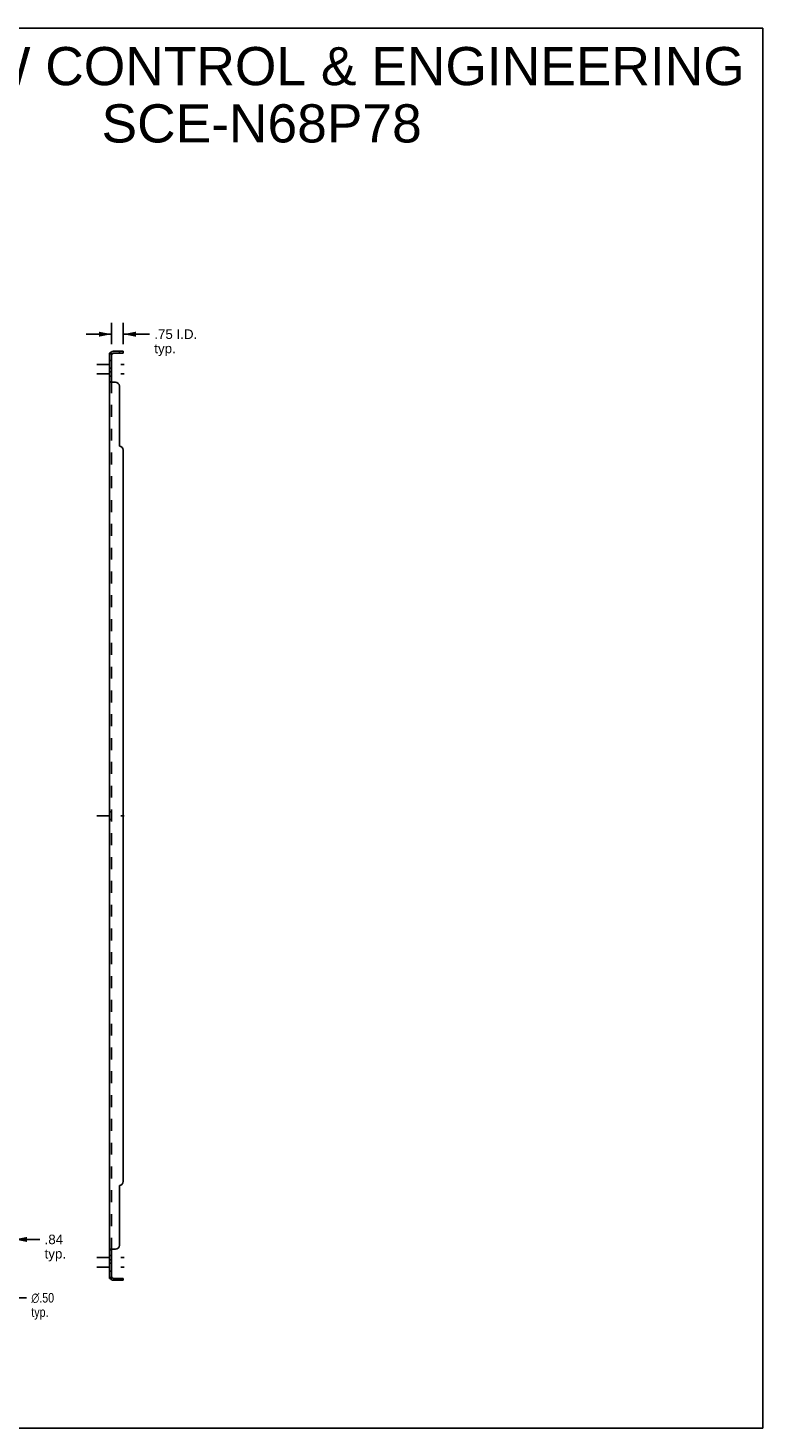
# Model space of a CAD drawing. Header units: inches. Extents: x 0 to 140, y 0 to 90.
# Tile 2 of 2: x 92 to 140, y 0 to 90. Entities that reach past the tile are written whole.
import ezdxf

# ---------------------------------------------------------------- set-up
doc = ezdxf.new("R2010")
doc.units = ezdxf.units.IN
doc.header["$LTSCALE"] = 7.677893
doc.header["$MEASUREMENT"] = 0
doc.linetypes.add('DASHED', pattern=[0.2, 0.1, -0.1])
doc.linetypes.add('HIDDEN', pattern=[0.2, 0.1, -0.1])
doc.layers.get('0').update_dxf_attribs({"linetype": 'CONTINUOUS'})
for name, color, linetype in [('21_WIDE_OR_GREATER', 7, 'CONTINUOUS'), ('DEFAULT_2', 8, 'HIDDEN'), ('DIMENSIONS', 7, 'CONTINUOUS')]:
    doc.layers.add(name, color=color, linetype=linetype)
doc.styles.get("Standard").update_dxf_attribs({"font": 'arial.ttf'})
doc.styles.add('TEXTSTYLE_1', font='gdt', dxfattribs={"width": 0.8})
doc.dimstyles.new('DIMSTYLE_1', dxfattribs={"dimtxt": 0.615874, "dimasz": 0.821165, "dimexe": 0.09, "dimexo": 0.07, "dimgap": 0.0375, "dimtad": 0, "dimtih": 1, "dimtoh": 1, "dimzin": 4, "dimdsep": 46, "dimtxsty": 'Standard', "dimblk": '_FILLED', "dimblk1": '_FILLED', "dimblk2": '_FILLED', "dimcen": 0.09, "dimadec": 3, "dimazin": 1, "dimtfac": 1, "dimtdec": 3, "dimtofl": 0, "dimtmove": 0, "dimatfit": 3, "dimldrblk": '_FILLED', "dimfxl": 0, "dimtolj": 1, "dimtzin": 4, "dimarcsym": 0})
doc.dimstyles.new('DIMSTYLE_2', dxfattribs={"dimtxt": 0.615874, "dimasz": 0.821165, "dimexe": 0.09, "dimexo": 0.07, "dimgap": 0.09, "dimtad": 0, "dimtih": 1, "dimtoh": 1, "dimzin": 4, "dimdsep": 46, "dimtxsty": 'Standard', "dimblk": '_FILLED', "dimblk1": '_FILLED', "dimblk2": '_FILLED', "dimcen": 0.09, "dimadec": 3, "dimazin": 1, "dimtfac": 1, "dimtdec": 3, "dimtofl": 0, "dimtmove": 0, "dimatfit": 1, "dimldrblk": '_FILLED', "dimfxl": 0, "dimtolj": 1, "dimtzin": 4, "dimarcsym": 0})

# ---------------------------------------------------------------- blocks, each defined once
blk = doc.blocks.new('_FILLED')
at = {"color": 0, "linetype": 'ByBlock'}
blk.add_solid([(0, 0), (-1, 0.2), (-1, -0.2)], dxfattribs=at)
blk = doc.blocks.new('*D11')
at = {"layer": 'DIMENSIONS', "color": 2, "linetype": 'Continuous'}
for p, q in [((90.567, 10.148), (91.374, 8.401)), ((91.374, 8.401), (92.092, 8.401))]:
    blk.add_line(p, q, dxfattribs=at)
at = {"layer": 'DIMENSIONS', "color": 2, "linetype": 'Continuous', "xscale": 0.8211650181, "yscale": 0.8211650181, "zscale": 0.8211650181, "rotation": 114.7864448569}
blk.add_blockref('_FILLED', (90.567, 10.148), dxfattribs=at)
at = {"layer": 'DIMENSIONS', "color": 2, "linetype": 'Continuous', "insert": (92.4, 8.709), "char_height": 0.61587, "width": 2.01628, "attachment_point": 1, "line_spacing_factor": 0.9, "style": 'TEXTSTYLE_1'}
blk.add_mtext('{\\fgdt;n}\\fArial;.50\\Ptyp.', dxfattribs=at)
blk = doc.blocks.new('*D13')
at = {"layer": 'DIMENSIONS', "color": 2, "linetype": 'Continuous'}
for p, q in [((90.462, 10.95), (90.462, 12.907)), ((90.462, 12.168), (88.82, 12.168)), ((91.306, 12.168), (92.948, 12.168))]:
    blk.add_line(p, q, dxfattribs=at)
at = {"layer": 'DIMENSIONS', "color": 2, "linetype": 'Continuous', "xscale": 0.8211650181, "yscale": 0.8211650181, "zscale": 0.8211650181}
blk.add_blockref('_FILLED', (90.462, 12.168), dxfattribs=at)
at = {"layer": 'DIMENSIONS', "color": 2, "linetype": 'Continuous', "xscale": 0.8211650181, "yscale": 0.8211650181, "zscale": 0.8211650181, "rotation": 180}
blk.add_blockref('_FILLED', (91.306, 12.168), dxfattribs=at)
at = {"layer": 'DIMENSIONS', "color": 2, "linetype": 'Continuous', "insert": (93.256, 12.476), "char_height": 0.6159, "width": 1.38514, "attachment_point": 1, "line_spacing_factor": 0.9}
blk.add_mtext('.84\\Ptyp.', dxfattribs=at)
blk = doc.blocks.new('*D14')
at = {"layer": '21_WIDE_OR_GREATER', "color": 2, "linetype": 'Continuous'}
for p, q in [((97.578, 70.573), (95.935, 70.573)), ((97.578, 69.919), (97.578, 71.312)), ((98.328, 69.919), (98.328, 71.312)), ((98.328, 70.573), (100.024, 70.573))]:
    blk.add_line(p, q, dxfattribs=at)
at = {"layer": '21_WIDE_OR_GREATER', "color": 2, "linetype": 'Continuous', "xscale": 0.8211650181, "yscale": 0.8211650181, "zscale": 0.8211650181}
blk.add_blockref('_FILLED', (97.578, 70.573), dxfattribs=at)
at = {"layer": '21_WIDE_OR_GREATER', "color": 2, "linetype": 'Continuous', "xscale": 0.8211650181, "yscale": 0.8211650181, "zscale": 0.8211650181, "rotation": 180}
blk.add_blockref('_FILLED', (98.328, 70.573), dxfattribs=at)
at = {"layer": '21_WIDE_OR_GREATER', "color": 2, "linetype": 'Continuous', "insert": (100.332, 70.881), "char_height": 0.6159, "width": 2.768, "attachment_point": 1, "line_spacing_factor": 0.9}
blk.add_mtext('.75 I.D.\\Ptyp.', dxfattribs=at)

msp = doc.modelspace()

# ---------------------------------------------------------------- linework, layer by layer
at = {"color": 7, "linetype": 'Continuous'}
for p, q in [((0, 90.328), (139.598, 90.328)), ((139.598, 0), (139.598, 90.328)), ((97.577, 69.344), (97.453, 69.344)), ((97.506, 69.382), (97.553, 69.344)), ((97.577, 67.504), (97.577, 69.344)), ((97.69, 69.344), (98.328, 69.344)), ((98.078, 69.344), (98.078, 69.469)), ((98.328, 69.344), (98.328, 69.469)), ((97.577, 67.504), (97.453, 67.504)), ((97.577, 11.496), (97.453, 11.496)), ((97.577, 9.656), (97.577, 11.496)), ((97.577, 9.656), (97.453, 9.656)), ((97.506, 9.618), (97.553, 9.656)), ((97.69, 9.656), (98.328, 9.656)), ((98.078, 9.656), (98.078, 9.531)), ((98.328, 9.656), (98.328, 9.531)), ((0, 0), (139.598, 0))]:
    msp.add_line(p, q, dxfattribs=at)
at = {"color": 3, "linetype": 'Continuous'}
for p, q in [((97.453, 9.656), (97.453, 69.344)), ((97.69, 69.469), (98.328, 69.469)), ((97.828, 67.469), (97.506, 67.469)), ((98.078, 67.219), (98.078, 63.344)), ((98.328, 15.906), (98.328, 63.094)), ((98.078, 11.781), (98.078, 15.656)), ((97.506, 11.531), (97.828, 11.531)), ((98.328, 9.531), (97.69, 9.531))]:
    msp.add_line(p, q, dxfattribs=at)
at = {"color": 2, "linetype": 'DASHED'}
for p, q in [((96.631, 68.625), (98.399, 68.625)), ((96.631, 68.006), (98.399, 68.006)), ((96.631, 39.5), (98.399, 39.5)), ((96.631, 10.994), (98.399, 10.994)), ((96.631, 10.375), (98.399, 10.375))]:
    msp.add_line(p, q, dxfattribs=at)
at = {"color": 3, "linetype": 'Continuous'}
for points in [[(97.483, 69.368), (97.475, 69.364), (97.472, 69.363), (97.468, 69.361), (97.465, 69.359), (97.462, 69.357), (97.459, 69.355), (97.457, 69.353), (97.455, 69.351), (97.454, 69.349), (97.453, 69.347), (97.453, 69.346), (97.453, 69.344)], [(97.506, 69.382), (97.504, 69.38), (97.501, 69.378), (97.498, 69.375), (97.495, 69.373), (97.491, 69.371), (97.487, 69.369), (97.483, 69.368)], [(97.479, 67.483), (97.475, 67.484), (97.472, 67.486), (97.468, 67.488), (97.465, 67.489), (97.462, 67.491), (97.459, 67.493), (97.457, 67.495), (97.455, 67.497), (97.454, 67.499), (97.453, 67.501), (97.453, 67.503), (97.453, 67.504)], [(97.506, 67.469), (97.504, 67.471), (97.501, 67.472), (97.498, 67.474), (97.495, 67.476), (97.491, 67.478), (97.487, 67.479), (97.479, 67.483)], [(97.487, 11.521), (97.479, 11.518), (97.475, 11.516), (97.472, 11.514), (97.468, 11.513), (97.465, 11.511), (97.462, 11.509), (97.459, 11.507), (97.457, 11.505), (97.455, 11.503), (97.454, 11.501), (97.453, 11.499), (97.453, 11.498), (97.453, 11.496)], [(97.506, 11.531), (97.504, 11.53), (97.501, 11.528), (97.498, 11.526), (97.495, 11.524), (97.491, 11.523), (97.487, 11.521)], [(97.475, 9.636), (97.472, 9.638), (97.468, 9.639), (97.465, 9.641), (97.462, 9.643), (97.459, 9.645), (97.457, 9.647), (97.455, 9.649), (97.454, 9.651), (97.453, 9.653), (97.453, 9.655), (97.453, 9.656)], [(97.506, 9.618), (97.504, 9.62), (97.501, 9.623), (97.498, 9.625), (97.495, 9.627), (97.491, 9.629), (97.487, 9.631), (97.483, 9.633), (97.475, 9.636)]]:
    msp.add_lwpolyline(points, dxfattribs=at)
at = {"color": 7, "linetype": 'Continuous'}
for points in [[(97.583, 69.332), (97.581, 69.334), (97.58, 69.336), (97.579, 69.338), (97.578, 69.34), (97.578, 69.342)], [(97.592, 69.32), (97.59, 69.322), (97.588, 69.325), (97.586, 69.327), (97.584, 69.329), (97.583, 69.332)], [(97.603, 69.303), (97.603, 69.304), (97.604, 69.304), (97.604, 69.305), (97.603, 69.306), (97.603, 69.307), (97.602, 69.309), (97.601, 69.31), (97.6, 69.311), (97.599, 69.313), (97.597, 69.315), (97.596, 69.316), (97.592, 69.32)], [(97.588, 67.491), (97.586, 67.493), (97.584, 67.494), (97.583, 67.495), (97.581, 67.497), (97.58, 67.498), (97.579, 67.5), (97.578, 67.501), (97.578, 67.503), (97.577, 67.504)], [(97.603, 67.469), (97.603, 67.471), (97.604, 67.472), (97.604, 67.474), (97.603, 67.476), (97.603, 67.477), (97.602, 67.479), (97.601, 67.48), (97.6, 67.482), (97.599, 67.483), (97.597, 67.485), (97.596, 67.486), (97.594, 67.487), (97.592, 67.489), (97.588, 67.491)], [(97.592, 11.512), (97.588, 11.509), (97.586, 11.508), (97.584, 11.506), (97.583, 11.505), (97.581, 11.503), (97.58, 11.502), (97.579, 11.5), (97.578, 11.499), (97.578, 11.497), (97.577, 11.496)], [(97.603, 11.531), (97.603, 11.53), (97.604, 11.528), (97.604, 11.526), (97.603, 11.525), (97.603, 11.523), (97.602, 11.522), (97.601, 11.52), (97.6, 11.518), (97.599, 11.517), (97.597, 11.516), (97.596, 11.514), (97.594, 11.513), (97.592, 11.512)], [(97.583, 9.669), (97.581, 9.666), (97.58, 9.664), (97.579, 9.662), (97.578, 9.66), (97.578, 9.658)], [(97.596, 9.684), (97.592, 9.68), (97.59, 9.678), (97.588, 9.676), (97.586, 9.673), (97.584, 9.671), (97.583, 9.669)], [(97.603, 9.697), (97.603, 9.697), (97.604, 9.696), (97.604, 9.695), (97.603, 9.694), (97.603, 9.693), (97.602, 9.692), (97.601, 9.69), (97.6, 9.689), (97.599, 9.687), (97.597, 9.686), (97.596, 9.684)]]:
    msp.add_lwpolyline(points, dxfattribs=at)
at = {"color": 3, "linetype": 'Continuous'}
for centre, radius, start, end in [((97.69, 69.232), 0.237, 90, 140.56585), ((97.828, 67.219), 0.25, 0, 90), ((98.078, 63.094), 0.25, 0, 90), ((98.078, 15.906), 0.25, 270, 360), ((97.828, 11.781), 0.25, 270, 360), ((97.69, 9.768), 0.237, 219.43415, 270)]:
    msp.add_arc(centre, radius, start, end, dxfattribs=at)
at = {"color": 7, "linetype": 'Continuous'}
for centre, start, end in [((97.69, 69.232), 90, 180), ((97.69, 9.768), 180, 270)]:
    msp.add_arc(centre, 0.112, start, end, dxfattribs=at)
at = {"layer": 'DEFAULT_2', "color": 8, "linetype": 'HIDDEN'}
for p, q in [((97.577, 68.875), (97.453, 68.875)), ((97.553, 69.344), (97.603, 69.303)), ((97.578, 69.342), (97.577, 69.344)), ((97.577, 68.375), (97.453, 68.375)), ((97.577, 68.147), (97.453, 68.147)), ((97.577, 67.866), (97.453, 67.866)), ((97.453, 67.501), (97.453, 67.503)), ((97.457, 67.495), (97.455, 67.497)), ((97.577, 11.496), (97.577, 67.504)), ((97.577, 39.75), (97.453, 39.75)), ((97.577, 39.25), (97.453, 39.25)), ((97.577, 11.134), (97.453, 11.134)), ((97.577, 10.853), (97.453, 10.853)), ((97.579, 11.5), (97.578, 11.499)), ((97.577, 10.625), (97.453, 10.625)), ((97.577, 10.125), (97.453, 10.125)), ((97.553, 9.656), (97.603, 9.697)), ((97.578, 9.658), (97.577, 9.656))]:
    msp.add_line(p, q, dxfattribs=at)
for points in [[(97.521, 69.344), (97.521, 69.344), (97.52, 69.344), (97.519, 69.344), (97.519, 69.344), (97.518, 69.344), (97.518, 69.344), (97.518, 69.344), (97.518, 69.344)], [(97.518, 69.344), (97.518, 69.344), (97.518, 69.344)], [(97.518, 69.344), (97.518, 69.344), (97.519, 69.344), (97.519, 69.344), (97.52, 69.344), (97.52, 69.344), (97.521, 69.344), (97.521, 69.343), (97.522, 69.343), (97.523, 69.343), (97.524, 69.343), (97.524, 69.343), (97.525, 69.343), (97.526, 69.343), (97.526, 69.343), (97.527, 69.342), (97.528, 69.342), (97.529, 69.342), (97.53, 69.342), (97.53, 69.342), (97.531, 69.341), (97.532, 69.341), (97.533, 69.341), (97.534, 69.341), (97.534, 69.341), (97.535, 69.34), (97.536, 69.34), (97.537, 69.34), (97.538, 69.34), (97.539, 69.339), (97.54, 69.339), (97.541, 69.339), (97.542, 69.339), (97.543, 69.338), (97.543, 69.338), (97.544, 69.338), (97.545, 69.337), (97.546, 69.337), (97.547, 69.337), (97.548, 69.336), (97.549, 69.336), (97.55, 69.336), (97.551, 69.335), (97.552, 69.335), (97.553, 69.334), (97.555, 69.334), (97.556, 69.334), (97.557, 69.333), (97.558, 69.333), (97.559, 69.332), (97.56, 69.332), (97.561, 69.331), (97.562, 69.331), (97.563, 69.331), (97.564, 69.33), (97.565, 69.33), (97.566, 69.329), (97.566, 69.329), (97.567, 69.329), (97.568, 69.328), (97.569, 69.328), (97.57, 69.327), (97.571, 69.327), (97.571, 69.327), (97.572, 69.326), (97.573, 69.326), (97.574, 69.325), (97.575, 69.325), (97.575, 69.325), (97.576, 69.324), (97.577, 69.324), (97.577, 69.323), (97.578, 69.323), (97.579, 69.323), (97.579, 69.322), (97.58, 69.322), (97.58, 69.322), (97.581, 69.321), (97.581, 69.321), (97.581, 69.321)], [(97.581, 69.321), (97.581, 69.321), (97.582, 69.321), (97.581, 69.321), (97.581, 69.321), (97.581, 69.321), (97.581, 69.322), (97.58, 69.322), (97.58, 69.322), (97.579, 69.323), (97.579, 69.323), (97.578, 69.323), (97.578, 69.324)], [(97.604, 67.474), (97.603, 67.476), (97.603, 67.477), (97.602, 67.479), (97.601, 67.48)], [(97.455, 11.503), (97.454, 11.501), (97.453, 11.499), (97.453, 11.498)], [(97.604, 11.526), (97.603, 11.525), (97.603, 11.523), (97.602, 11.522), (97.601, 11.52)], [(97.582, 9.679), (97.582, 9.679), (97.581, 9.679), (97.581, 9.679), (97.581, 9.679), (97.58, 9.679), (97.58, 9.678), (97.579, 9.678), (97.579, 9.678), (97.578, 9.677), (97.578, 9.677), (97.577, 9.677), (97.576, 9.676), (97.576, 9.676), (97.575, 9.676), (97.574, 9.675), (97.574, 9.675), (97.573, 9.675), (97.572, 9.674), (97.572, 9.674), (97.571, 9.673), (97.57, 9.673), (97.569, 9.673), (97.569, 9.672), (97.568, 9.672), (97.567, 9.672), (97.566, 9.671), (97.565, 9.671), (97.565, 9.67), (97.564, 9.67), (97.563, 9.67), (97.562, 9.669), (97.561, 9.669), (97.56, 9.669), (97.559, 9.668), (97.558, 9.668), (97.557, 9.667), (97.556, 9.667), (97.555, 9.667), (97.554, 9.666), (97.553, 9.666), (97.552, 9.665), (97.551, 9.665), (97.55, 9.665), (97.549, 9.664), (97.548, 9.664), (97.547, 9.664), (97.546, 9.663), (97.545, 9.663), (97.543, 9.662), (97.542, 9.662), (97.541, 9.662), (97.54, 9.661), (97.539, 9.661), (97.538, 9.661), (97.537, 9.66), (97.536, 9.66), (97.534, 9.66), (97.533, 9.659), (97.532, 9.659), (97.531, 9.659), (97.53, 9.659), (97.529, 9.658), (97.528, 9.658), (97.527, 9.658), (97.526, 9.658), (97.525, 9.658), (97.524, 9.657), (97.524, 9.657), (97.523, 9.657), (97.522, 9.657), (97.521, 9.657), (97.52, 9.657), (97.519, 9.656), (97.519, 9.656), (97.518, 9.656), (97.518, 9.656), (97.518, 9.656), (97.518, 9.656)], [(97.518, 9.656), (97.518, 9.656), (97.518, 9.656), (97.518, 9.656), (97.518, 9.656), (97.519, 9.656), (97.519, 9.656), (97.52, 9.656), (97.521, 9.656), (97.521, 9.656)], [(97.577, 9.676), (97.578, 9.677), (97.579, 9.677), (97.579, 9.677), (97.579, 9.678), (97.58, 9.678), (97.58, 9.679), (97.581, 9.679), (97.581, 9.679), (97.581, 9.679), (97.581, 9.679), (97.582, 9.679)]]:
    msp.add_lwpolyline(points, dxfattribs=at)
for centre, start, end in [((97.69, 69.232), 140.56585, 180), ((97.69, 9.768), 180, 219.43415)]:
    msp.add_arc(centre, 0.237, start, end, dxfattribs=at)

# ---------------------------------------------------------------- texts
at = {"layer": 'DIMENSIONS', "color": 2, "linetype": 'Continuous', "insert": (107.257, 89.102), "char_height": 2.4635, "width": 62.21928, "attachment_point": 2, "line_spacing_factor": 0.9}
msp.add_mtext('SAGINAW CONTROL & ENGINEERING\\PSCE-N68P78', dxfattribs=at)

# ---------------------------------------------------------------- dimensions: what is measured, and where the dimension line sits
at = {"layer": '21_WIDE_OR_GREATER', "color": 2, "linetype": 'Continuous'}
dim = msp.add_linear_dim(base=(98.328, 70.573), p1=(97.577, 71.382), p2=(98.328, 71.382), text='<> I.D.\\Ptyp.', dimstyle='DIMSTYLE_1', dxfattribs=at)
dim.commit()
dim.dimension.update_dxf_attribs({"geometry": '*D14', "text_midpoint": (101.716, 70.111), "dimtype": 160})
at = {"layer": 'DIMENSIONS', "color": 2, "linetype": 'Continuous'}
dim = msp.add_linear_dim(base=(90.462, 12.168), p1=(91.306, 11.781), p2=(90.462, 10.88), angle=180, text='<>\\Ptyp.', dimstyle='DIMSTYLE_1', dxfattribs=at)
dim.commit()
dim.dimension.update_dxf_attribs({"geometry": '*D13', "text_midpoint": (93.949, 11.706), "dimtype": 160})
dim = msp.add_diameter_dim_2p(p1=(90.567, 10.148), p2=(90.357, 10.602), text='%%c<>\\Ptyp.', dimstyle='DIMSTYLE_2', override={"dimpost": '<>'}, dxfattribs=at)
dim.commit()
dim.dimension.update_dxf_attribs({"geometry": '*D11', "text_midpoint": (93.408, 7.939), "dimtype": 163})

doc.saveas('drawing.dxf')
